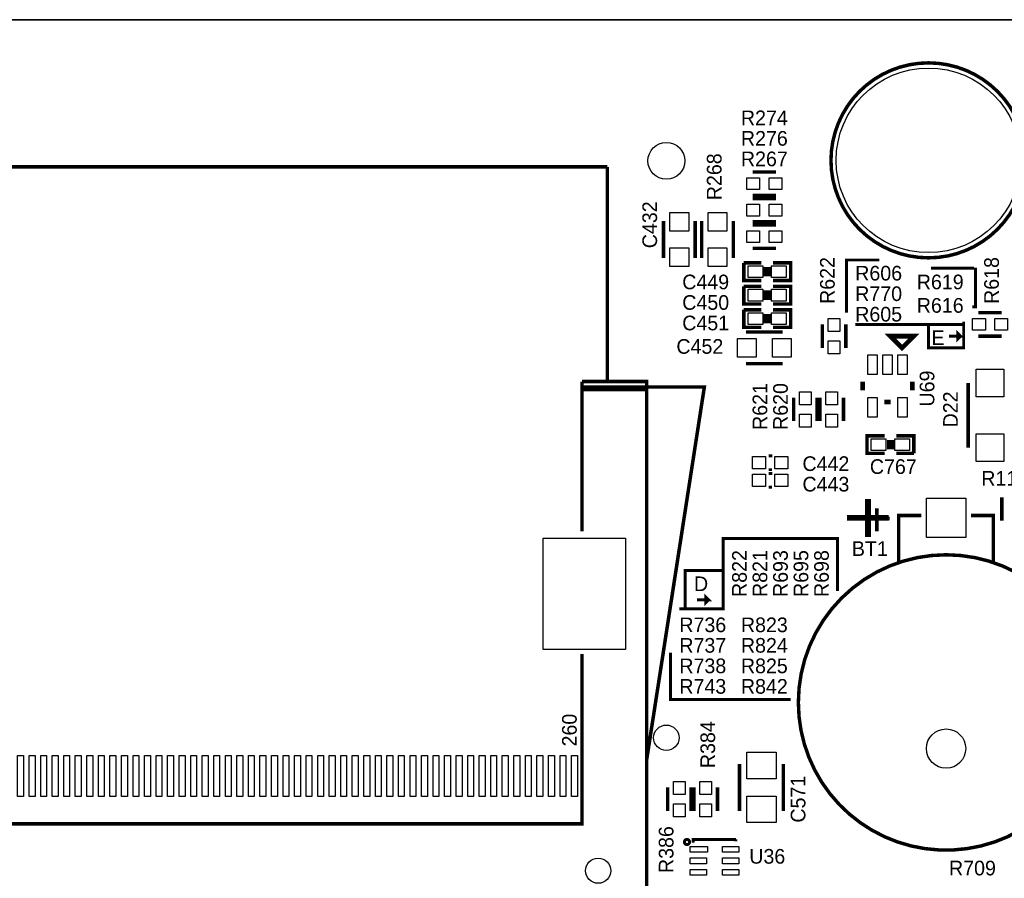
# Model space of a CAD drawing. Extents: x -53 to 531, y -106 to 304.
# Tile 30 of 65: x 62 to 105, y 82 to 119. Entities that reach past the tile are written whole.
import ezdxf
from ezdxf.enums import TextEntityAlignment as Align

# ---------------------------------------------------------------- set-up
doc = ezdxf.new("R2010")
doc.units = 0
for name, color, linetype in [('BOARD_GEOMETRY_OUTLINE', 3, 'CONTINUOUS'), ('BOARD_GEOMETRY_SILKSCREEN_TOP', 1, 'CONTINUOUS'), ('PACKAGE_GEOMETRY_SILKSCREEN_TOP', 4, 'CONTINUOUS'), ('PIN_TOP', 5, 'CONTINUOUS'), ('REF_DES_SILKSCREEN_TOP', 6, 'CONTINUOUS')]:
    doc.layers.add(name, color=color, linetype=linetype)

msp = doc.modelspace()

# ---------------------------------------------------------------- linework, layer by layer
at = {"layer": 'BOARD_GEOMETRY_OUTLINE'}
msp.add_lwpolyline([(177.8, 1.016), (176.784, 0), (175.33874, 0), (1.524, 0), (1.016, 0), (0, 1.016), (0, 2.921), (0, 116.84), (0, 118.364), (1.016, 119.38), (2.54, 119.38), (174.93234, 119.38), (176.784, 119.38), (177.8, 118.364), (177.8, 116.80444), (177.8, 4.445), (177.8, 4.572)], close=True, dxfattribs=at)
msp.add_lwpolyline([(174.93234, 119.38), (2.54, 119.38)], dxfattribs=at)
msp.add_lwpolyline([(174.93234, 119.38), (2.54, 119.38)], dxfattribs=at)
at = {"layer": 'BOARD_GEOMETRY_SILKSCREEN_TOP'}
for points, const_width in [([(99.4664, 108.966), (98.044, 108.966), (98.044, 106.68)], 0.127), ([(103.632, 108.6358), (103.632, 108.6104), (101.7016, 108.6104)], 0.127), ([(103.505, 106.934), (103.632, 106.934), (103.632, 108.6358)], 0.127), ([(98.425, 106.172), (103.124, 106.172), (103.124, 106.299)], 0.127), ([(101.6, 106.172), (101.6, 105.156), (103.124, 105.156), (103.124, 106.172)], 0.127), ([(102.489, 105.664), (102.997, 105.664), (102.87, 105.791), (102.87, 105.537), (102.997, 105.664)], 0.127), ([(99.3648, 98.1964), (99.3648, 97.2058)], 0.1524), ([(99.9236, 97.7646), (98.8314, 97.7646)], 0.1524), ([(90.805, 93.853), (92.71, 93.853), (92.71, 96.901), (97.663, 96.901), (97.663, 94.615)], 0.127), ([(92.71, 95.504), (91.059, 95.504), (91.059, 93.853)], 0.127), ([(91.567, 94.234), (92.075, 94.234), (91.948, 94.361), (91.948, 94.107), (92.075, 94.234)], 0.127), ([(95.631, 89.916), (90.424, 89.916), (90.424, 91.948)], 0.127)]:
    msp.add_lwpolyline(points, dxfattribs=dict(at, const_width=const_width))
at = {"layer": 'PACKAGE_GEOMETRY_SILKSCREEN_TOP'}
for points, const_width in [([(105.825036, 113.284, 1), (97.374964, 113.284, 1), (105.825036, 113.284)], 0.150114), ([(108.762038, 89.790016, 0.999998), (95.961962, 89.790016, 1.000002), (108.762038, 89.790016)], 0.150114), ([(91.24823, 83.742784, 1.000383), (91.023948, 83.74253, 0.999617), (91.24823, 83.742784)], 0.127)]:
    msp.add_lwpolyline(points, format="xyb", dxfattribs=dict(at, const_width=const_width))
for points, const_width in [([(87.688928, 112.999266), (41.402, 112.999266)], 0.1524), ([(87.688928, 103.69931), (87.688928, 112.999266)], 0.1524), ([(94.996, 112.776), (93.98, 112.776)], 0.1524), ([(94.996, 111.76), (93.98, 111.76)], 0.1524), ([(93.98, 111.633), (94.996, 111.633)], 0.1524), ([(90.1192, 109.0549), (90.1192, 110.6551)], 0.1524), ([(91.4908, 110.6551), (91.4908, 109.0549)], 0.1524), ([(91.7702, 109.0549), (91.7702, 110.6551)], 0.1524), ([(93.1418, 110.6551), (93.1418, 109.0549)], 0.1524), ([(93.98, 110.617), (94.996, 110.617)], 0.1524), ([(93.98, 110.49), (94.996, 110.49)], 0.1524), ([(93.98, 109.474), (94.996, 109.474)], 0.1524), ([(94.361, 108.077), (93.599, 108.077), (93.599, 108.839)], 0.1524), ([(93.599, 108.839), (94.361, 108.839)], 0.1524), ([(94.869, 108.839), (95.631, 108.839), (95.631, 108.077), (94.869, 108.077)], 0.1524), ([(94.5388, 108.6612), (94.5388, 108.2548)], 0.1524), ([(94.6912, 108.6612), (94.6912, 108.2548)], 0.1524), ([(94.361, 107.061), (93.599, 107.061), (93.599, 107.823)], 0.1524), ([(93.599, 107.823), (94.361, 107.823)], 0.1524), ([(94.5388, 107.6452), (94.5388, 107.2388)], 0.1524), ([(94.6912, 107.6452), (94.6912, 107.2388)], 0.1524), ([(94.869, 107.823), (95.631, 107.823), (95.631, 107.061), (94.869, 107.061)], 0.1524), ([(94.361, 106.045), (93.599, 106.045), (93.599, 106.807)], 0.1524), ([(93.599, 106.807), (94.361, 106.807)], 0.1524), ([(94.5388, 106.6292), (94.5388, 106.2228)], 0.1524), ([(94.6912, 106.6292), (94.6912, 106.2228)], 0.1524), ([(94.869, 106.807), (95.631, 106.807), (95.631, 106.045), (94.869, 106.045)], 0.1524), ([(103.759, 106.68), (104.775, 106.68)], 0.1524), ([(97.0026, 106.172), (97.0026, 105.156)], 0.1524), ([(98.0186, 106.172), (98.0186, 105.156)], 0.1524), ([(93.6879, 105.8418), (95.2881, 105.8418)], 0.1524), ([(100.457, 105.156), (100.965, 105.664), (99.949, 105.664), (100.457, 105.156)], 0.2032), ([(103.759, 105.664), (104.775, 105.664)], 0.1524), ([(95.2881, 104.4702), (93.6879, 104.4702)], 0.1524), ([(86.588854, 103.69931), (89.38895, 103.69931), (89.38895, 88.199214)], 0.1524), ([(86.588854, 103.69931), (86.588854, 97.199196)], 0.1524), ([(98.747072, 103.32339), (98.747072, 103.68661)], 0.2032), ([(100.896928, 103.32339), (100.896928, 103.68661)], 0.2032), ([(103.31704, 103.635048), (103.31704, 100.834952)], 0.150114), ([(89.838784, 103.45928), (86.588854, 103.45928)], 0.1524), ([(89.38895, 103.349298), (86.588854, 103.349298)], 0.1524), ([(89.838784, 103.45928), (91.888818, 103.45928), (89.38895, 87.299292)], 0.1524), ([(95.758, 101.981), (95.758, 102.997)], 0.1524), ([(96.774, 101.981), (96.774, 102.997)], 0.1524), ([(96.901, 101.981), (96.901, 102.997)], 0.1524), ([(97.917, 101.981), (97.917, 102.997)], 0.1524), ([(99.957128, 102.804976), (99.686872, 102.804976)], 0.2032), ([(99.695, 100.584), (98.933, 100.584), (98.933, 101.346), (99.695, 101.346)], 0.1524), ([(99.8728, 100.7618), (99.8728, 101.1682)], 0.1524), ([(100.0252, 100.7618), (100.0252, 101.1682)], 0.1524), ([(100.203, 101.346), (100.965, 101.346), (100.965, 100.584)], 0.1524), ([(94.671388, 100.477574), (94.830646, 100.477574)], 0.127), ([(100.965, 100.584), (100.203, 100.584)], 0.1524), ([(94.822264, 99.877626), (94.676976, 99.877626)], 0.127), ([(94.671388, 99.715574), (94.830646, 99.715574)], 0.127), ([(94.822264, 99.115626), (94.676976, 99.115626)], 0.127), ([(104.775, 98.679), (104.775, 97.663)], 0.1524), ([(100.311966, 95.852488), (100.311966, 97.890076), (101.287072, 97.890076)], 0.150114), ([(103.436928, 97.890076), (104.412034, 97.890076), (104.412034, 95.852488)], 0.150114), ([(86.588854, 86.349078), (86.588854, 91.891104)], 0.1524), ([(89.38895, 88.29929), (89.38895, 77.999082)], 0.1524), ([(93.4085, 87.122), (93.4085, 85.09)], 0.1524), ([(95.3135, 87.122), (95.3135, 85.09)], 0.1524), ([(86.588854, 86.349078), (86.588854, 84.529168), (19.188938, 84.529168), (19.188938, 86.349078)], 0.1524), ([(86.588854, 86.349078), (86.545674, 86.349078)], 0.1524), ([(90.297, 86.106), (90.297, 85.09)], 0.1524), ([(91.313, 86.106), (91.313, 85.09)], 0.1524), ([(91.44, 85.09), (91.44, 86.106)], 0.1524), ([(92.456, 85.09), (92.456, 86.106)], 0.1524), ([(91.4019, 83.719162), (91.4019, 83.854036), (93.2561, 83.854036)], 0.127), ([(93.2561, 83.854036), (93.2561, 83.766152)], 0.127)]:
    msp.add_lwpolyline(points, dxfattribs=dict(at, const_width=const_width))
at = {"layer": 'PIN_TOP'}
for points in [[(94.2848, 112.014), (93.726, 112.014), (93.726, 112.522), (94.2848, 112.522)], [(95.25, 112.014), (94.6912, 112.014), (94.6912, 112.522), (95.25, 112.522)], [(93.726, 111.379), (94.2848, 111.379), (94.2848, 110.871), (93.726, 110.871)], [(94.6912, 111.379), (95.25, 111.379), (95.25, 110.871), (94.6912, 110.871)], [(91.2114, 111.0234), (91.2114, 110.2106), (90.3986, 110.2106), (90.3986, 111.0234)], [(92.8624, 111.0234), (92.8624, 110.2106), (92.0496, 110.2106), (92.0496, 111.0234)], [(93.726, 110.236), (94.2848, 110.236), (94.2848, 109.728), (93.726, 109.728)], [(94.6912, 110.236), (95.25, 110.236), (95.25, 109.728), (94.6912, 109.728)], [(91.2114, 109.4994), (91.2114, 108.6866), (90.3986, 108.6866), (90.3986, 109.4994)], [(92.8624, 109.4994), (92.8624, 108.6866), (92.0496, 108.6866), (92.0496, 109.4994)], [(93.7895, 108.204), (93.7895, 108.712), (94.4245, 108.712), (94.4245, 108.204)], [(94.8055, 108.204), (94.8055, 108.712), (95.4405, 108.712), (95.4405, 108.204)], [(93.7895, 107.188), (93.7895, 107.696), (94.4245, 107.696), (94.4245, 107.188)], [(94.8055, 107.188), (94.8055, 107.696), (95.4405, 107.696), (95.4405, 107.188)], [(93.7895, 106.172), (93.7895, 106.68), (94.4245, 106.68), (94.4245, 106.172)], [(94.8055, 106.172), (94.8055, 106.68), (95.4405, 106.68), (95.4405, 106.172)], [(97.7646, 106.426), (97.7646, 105.8672), (97.2566, 105.8672), (97.2566, 106.426)], [(103.505, 106.426), (104.0638, 106.426), (104.0638, 105.918), (103.505, 105.918)], [(104.4702, 106.426), (105.029, 106.426), (105.029, 105.918), (104.4702, 105.918)], [(93.3196, 105.5624), (94.1324, 105.5624), (94.1324, 104.7496), (93.3196, 104.7496)], [(94.8436, 105.5624), (95.6564, 105.5624), (95.6564, 104.7496), (94.8436, 104.7496)], [(97.7646, 105.4608), (97.7646, 104.902), (97.2566, 104.902), (97.2566, 105.4608)], [(99.375214, 104.861868), (99.375214, 103.998268), (98.968814, 103.998268), (98.968814, 104.861868)], [(100.0252, 104.861868), (100.0252, 103.998268), (99.6188, 103.998268), (99.6188, 104.861868)], [(100.675186, 104.861868), (100.675186, 103.998268), (100.268786, 103.998268), (100.268786, 104.861868)], [(104.866948, 103.0351), (103.667052, 103.0351), (103.667052, 104.234996), (104.866948, 104.234996)], [(96.012, 102.6922), (96.012, 103.251), (96.52, 103.251), (96.52, 102.6922)], [(97.155, 102.6922), (97.155, 103.251), (97.663, 103.251), (97.663, 102.6922)], [(99.375214, 103.011732), (99.375214, 102.148132), (98.968814, 102.148132), (98.968814, 103.011732)], [(100.675186, 103.011732), (100.675186, 102.148132), (100.268786, 102.148132), (100.268786, 103.011732)], [(96.012, 101.727), (96.012, 102.2858), (96.52, 102.2858), (96.52, 101.727)], [(97.155, 101.727), (97.155, 102.2858), (97.663, 102.2858), (97.663, 101.727)], [(99.7585, 101.219), (99.7585, 100.711), (99.1235, 100.711), (99.1235, 101.219)], [(100.7745, 101.219), (100.7745, 100.711), (100.1395, 100.711), (100.1395, 101.219)], [(104.866948, 100.235004), (103.667052, 100.235004), (103.667052, 101.4349), (104.866948, 101.4349)], [(94.537149, 100.4443), (94.537149, 99.9109), (93.977079, 99.9109), (93.977079, 100.4443)], [(95.506921, 100.4443), (95.506921, 99.9109), (94.946851, 99.9109), (94.946851, 100.4443)], [(94.537149, 99.6823), (94.537149, 99.1489), (93.977079, 99.1489), (93.977079, 99.6823)], [(95.506921, 99.6823), (95.506921, 99.1489), (94.946851, 99.1489), (94.946851, 99.6823)], [(103.2129, 96.9391), (101.5111, 96.9391), (101.5111, 98.6409), (103.2129, 98.6409)], [(88.46693, 96.912176), (88.46693, 92.086176), (84.91093, 92.086176), (84.91093, 96.912176)], [(62.390782, 87.488268), (62.390782, 85.710268), (62.136782, 85.710268), (62.136782, 87.488268)], [(62.890908, 87.488268), (62.890908, 85.710268), (62.636908, 85.710268), (62.636908, 87.488268)], [(63.39078, 87.488268), (63.39078, 85.710268), (63.13678, 85.710268), (63.13678, 87.488268)], [(63.890906, 87.488268), (63.890906, 85.710268), (63.636906, 85.710268), (63.636906, 87.488268)], [(64.390778, 87.488268), (64.390778, 85.710268), (64.136778, 85.710268), (64.136778, 87.488268)], [(64.890904, 87.488268), (64.890904, 85.710268), (64.636904, 85.710268), (64.636904, 87.488268)], [(65.390776, 87.488268), (65.390776, 85.710268), (65.136776, 85.710268), (65.136776, 87.488268)], [(65.890902, 87.488268), (65.890902, 85.710268), (65.636902, 85.710268), (65.636902, 87.488268)], [(66.390774, 87.488268), (66.390774, 85.710268), (66.136774, 85.710268), (66.136774, 87.488268)], [(66.8909, 87.488268), (66.8909, 85.710268), (66.6369, 85.710268), (66.6369, 87.488268)], [(67.390772, 87.488268), (67.390772, 85.710268), (67.136772, 85.710268), (67.136772, 87.488268)], [(67.890898, 87.488268), (67.890898, 85.710268), (67.636898, 85.710268), (67.636898, 87.488268)], [(68.39077, 87.488268), (68.39077, 85.710268), (68.13677, 85.710268), (68.13677, 87.488268)], [(68.890896, 87.488268), (68.890896, 85.710268), (68.636896, 85.710268), (68.636896, 87.488268)], [(69.391022, 87.488268), (69.391022, 85.710268), (69.137022, 85.710268), (69.137022, 87.488268)], [(69.890894, 87.488268), (69.890894, 85.710268), (69.636894, 85.710268), (69.636894, 87.488268)], [(70.39102, 87.488268), (70.39102, 85.710268), (70.13702, 85.710268), (70.13702, 87.488268)], [(70.890892, 87.488268), (70.890892, 85.710268), (70.636892, 85.710268), (70.636892, 87.488268)], [(71.391018, 87.488268), (71.391018, 85.710268), (71.137018, 85.710268), (71.137018, 87.488268)], [(71.89089, 87.488268), (71.89089, 85.710268), (71.63689, 85.710268), (71.63689, 87.488268)], [(72.391016, 87.488268), (72.391016, 85.710268), (72.137016, 85.710268), (72.137016, 87.488268)], [(72.890888, 87.488268), (72.890888, 85.710268), (72.636888, 85.710268), (72.636888, 87.488268)], [(73.391014, 87.488268), (73.391014, 85.710268), (73.137014, 85.710268), (73.137014, 87.488268)], [(73.890886, 87.488268), (73.890886, 85.710268), (73.636886, 85.710268), (73.636886, 87.488268)], [(74.391012, 87.488268), (74.391012, 85.710268), (74.137012, 85.710268), (74.137012, 87.488268)], [(74.890884, 87.488268), (74.890884, 85.710268), (74.636884, 85.710268), (74.636884, 87.488268)], [(75.39101, 87.488268), (75.39101, 85.710268), (75.13701, 85.710268), (75.13701, 87.488268)], [(75.890882, 87.488268), (75.890882, 85.710268), (75.636882, 85.710268), (75.636882, 87.488268)], [(76.391008, 87.488268), (76.391008, 85.710268), (76.137008, 85.710268), (76.137008, 87.488268)], [(76.89088, 87.488268), (76.89088, 85.710268), (76.63688, 85.710268), (76.63688, 87.488268)], [(77.391006, 87.488268), (77.391006, 85.710268), (77.137006, 85.710268), (77.137006, 87.488268)], [(77.890878, 87.488268), (77.890878, 85.710268), (77.636878, 85.710268), (77.636878, 87.488268)], [(78.391004, 87.488268), (78.391004, 85.710268), (78.137004, 85.710268), (78.137004, 87.488268)], [(78.890876, 87.488268), (78.890876, 85.710268), (78.636876, 85.710268), (78.636876, 87.488268)], [(79.391002, 87.488268), (79.391002, 85.710268), (79.137002, 85.710268), (79.137002, 87.488268)], [(79.890874, 87.488268), (79.890874, 85.710268), (79.636874, 85.710268), (79.636874, 87.488268)], [(80.391, 87.488268), (80.391, 85.710268), (80.137, 85.710268), (80.137, 87.488268)], [(80.890872, 87.488268), (80.890872, 85.710268), (80.636872, 85.710268), (80.636872, 87.488268)], [(81.390998, 87.488268), (81.390998, 85.710268), (81.136998, 85.710268), (81.136998, 87.488268)], [(81.89087, 87.488268), (81.89087, 85.710268), (81.63687, 85.710268), (81.63687, 87.488268)], [(82.390996, 87.488268), (82.390996, 85.710268), (82.136996, 85.710268), (82.136996, 87.488268)], [(82.890868, 87.488268), (82.890868, 85.710268), (82.636868, 85.710268), (82.636868, 87.488268)], [(83.390994, 87.488268), (83.390994, 85.710268), (83.136994, 85.710268), (83.136994, 87.488268)], [(83.890866, 87.488268), (83.890866, 85.710268), (83.636866, 85.710268), (83.636866, 87.488268)], [(84.390992, 87.488268), (84.390992, 85.710268), (84.136992, 85.710268), (84.136992, 87.488268)], [(84.890864, 87.488268), (84.890864, 85.710268), (84.636864, 85.710268), (84.636864, 87.488268)], [(85.39099, 87.488268), (85.39099, 85.710268), (85.13699, 85.710268), (85.13699, 87.488268)], [(85.890862, 87.488268), (85.890862, 85.710268), (85.636862, 85.710268), (85.636862, 87.488268)], [(86.390988, 87.488268), (86.390988, 85.710268), (86.136988, 85.710268), (86.136988, 87.488268)], [(93.726, 86.487), (93.726, 87.63), (94.996, 87.63), (94.996, 86.487)], [(91.059, 86.36), (91.059, 85.8012), (90.551, 85.8012), (90.551, 86.36)], [(91.694, 85.8012), (91.694, 86.36), (92.202, 86.36), (92.202, 85.8012)], [(91.059, 85.3948), (91.059, 84.836), (90.551, 84.836), (90.551, 85.3948)], [(91.694, 84.836), (91.694, 85.3948), (92.202, 85.3948), (92.202, 84.836)], [(93.726, 84.582), (93.726, 85.725), (94.996, 85.725), (94.996, 84.582)], [(92.029153, 83.55203), (92.029153, 83.302094), (91.279091, 83.302094), (91.279091, 83.55203)], [(92.679012, 83.302094), (92.679012, 83.55203), (93.379036, 83.55203), (93.379036, 83.302094)], [(91.978988, 83.051904), (91.978988, 82.801968), (91.278964, 82.801968), (91.278964, 83.051904)], [(92.679012, 82.801968), (92.679012, 83.051904), (93.379036, 83.051904), (93.379036, 82.801968)], [(91.978988, 82.552032), (91.978988, 82.302096), (91.278964, 82.302096), (91.278964, 82.552032)], [(92.679012, 82.302096), (92.679012, 82.552032), (93.379036, 82.552032), (93.379036, 82.302096)]]:
    msp.add_lwpolyline(points, close=True, dxfattribs=at)
for centre, radius in [((101.6, 113.284), 3.999992), ((90.242898, 113.261902), 0.799973), ((90.242898, 88.261698), 0.550037), ((102.362, 87.79002), 0.8509), ((87.288878, 82.4992), 0.5461)]:
    msp.add_circle(centre, radius, dxfattribs=at)

# ---------------------------------------------------------------- texts
at = {"layer": 'BOARD_GEOMETRY_SILKSCREEN_TOP', "width": 1.0004}
for s, p in [('E', (101.727, 105.283)), ('D', (91.44, 94.615))]:
    msp.add_text(s, height=0.635, dxfattribs=at).set_placement(p)
at = {"layer": 'PACKAGE_GEOMETRY_SILKSCREEN_TOP'}
msp.add_text('+', height=2.54, rotation=90, dxfattribs=at).set_placement((100.203, 97.79), align=Align.CENTER)
at = {"layer": 'PACKAGE_GEOMETRY_SILKSCREEN_TOP', "width": 1.0004}
msp.add_text('260', height=0.635, rotation=90, dxfattribs=at).set_placement((86.36, 87.884))
at = {"layer": 'REF_DES_SILKSCREEN_TOP', "width": 1.0004}
for s, p in [('R274', (94.488, 114.808)), ('R276', (94.488, 113.919)), ('R267', (94.488, 113.03)), ('R606', (99.441, 108.077)), ('R619', (102.108, 107.696)), ('R770', (99.441, 107.188)), ('R616', (102.108, 106.68)), ('R605', (99.441, 106.299)), ('C452', (91.694, 104.902)), ('C442', (97.155, 99.822)), ('R118', (104.902, 99.187)), ('C443', (97.155, 98.933)), ('BT1', (99.06, 96.139)), ('R736', (91.821, 92.837)), ('R823', (94.488, 92.837)), ('R737', (91.821, 91.948)), ('R824', (94.488, 91.948)), ('R738', (91.821, 91.059)), ('R825', (94.488, 91.059)), ('R743', (91.821, 90.17)), ('R842', (94.488, 90.17)), ('U36', (94.615, 82.804)), ('R709', (103.505, 82.296))]:
    msp.add_text(s, height=0.635, dxfattribs=at).set_placement(p, align=Align.CENTER)
for s, p in [('R268', (92.6338, 112.5728)), ('C432', (89.8398, 110.49)), ('R622', (97.536, 108.077)), ('R618', (104.648, 108.077)), ('R621', (94.615, 102.616)), ('R620', (95.504254, 102.616)), ('D22', (102.87, 102.489)), ('R822', (93.726, 95.377)), ('R821', (94.615254, 95.377)), ('R693', (95.504, 95.377)), ('R695', (96.393, 95.377)), ('R698', (97.282, 95.377)), ('R384', (92.3544, 87.9602)), ('C571', (96.266, 85.598)), ('R386', (90.551, 83.4136))]:
    msp.add_text(s, height=0.635, rotation=90, dxfattribs=at).set_placement(p, align=Align.CENTER)
for s, p in [('C449', (90.931492, 107.696)), ('C450', (90.932, 106.807)), ('C451', (90.932, 105.918)), ('C767', (99.06, 99.695))]:
    msp.add_text(s, height=0.635, dxfattribs=at).set_placement(p)
msp.add_text('U69', height=0.635, rotation=90, dxfattribs=at).set_placement((101.854, 102.616))

doc.saveas('drawing.dxf')
